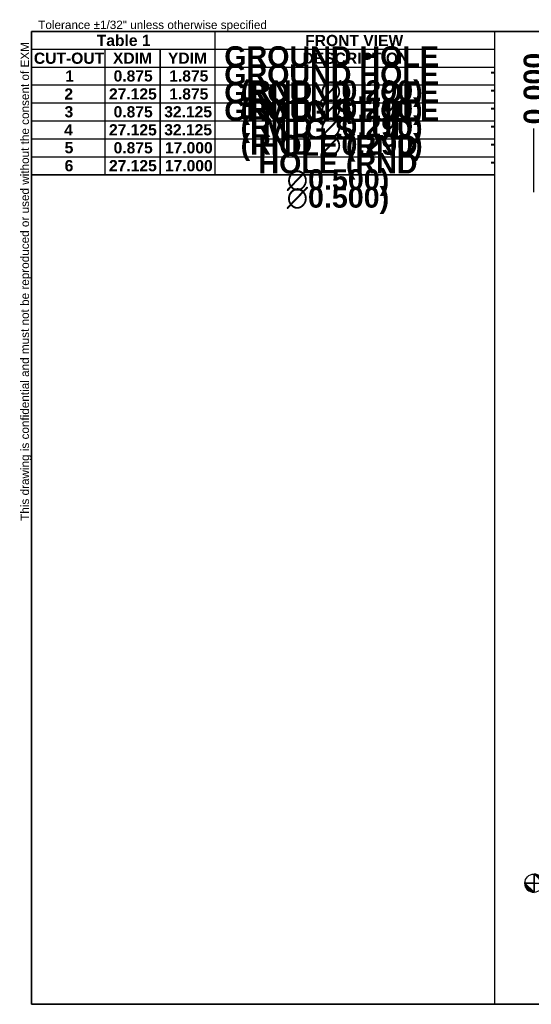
# Model space of a CAD drawing. Header units: inches. Extents: x 3.1 to 77.6, y 2.1 to 50.2.
# Tile 1 of 2: x 3.1 to 28, y 2.1 to 50.1. Entities that reach past the tile are written whole.
import ezdxf

# ---------------------------------------------------------------- set-up
doc = ezdxf.new("R2010")
doc.units = ezdxf.units.IN
doc.header["$LTSCALE"] = 8.333333
doc.header["$MEASUREMENT"] = 0
doc.layers.get('0').update_dxf_attribs({"lineweight": 25})
for name, color, linetype, lineweight in [('Dimensions(ANSI)', 7, 'Continuous', 25), ('Sketch Geometry(ANSI)', 7, 'Continuous', 25), ('Symbols(ANSI)', 7, 'Continuous', 25)]:
    doc.layers.add(name, color=color, linetype=linetype, lineweight=lineweight)
doc.styles.add('Current-ANSI', font='arial.ttf')
doc.styles.add('Dimension-ANSI', font='arialbd.ttf')
doc.dimstyles.new('INCH-ANSI-VERTICAL', dxfattribs={"dimscale": 8.333333, "dimtxt": 0.12, "dimasz": 0.098425, "dimexe": 0.04, "dimexo": 0.04, "dimgap": 0.031496, "dimtad": 0, "dimtih": 1, "dimtoh": 1, "dimdec": 3, "dimrnd": 1e-08, "dimzin": 0, "dimdsep": 46, "dimtxsty": 'Dimension-ANSI', "dimcen": 0.09, "dimdle": 0.312, "dimclrd": 179, "dimclre": 179, "dimclrt": 7, "dimadec": 1, "dimazin": 0, "dimtfac": 1, "dimtdec": 3, "dimtofl": 0, "dimtmove": 0, "dimatfit": 3, "dimfxl": 1, "dimtolj": 1, "dimtzin": 4, "dimlwd": 25, "dimlwe": 25, "dimarcsym": 0})

# ---------------------------------------------------------------- blocks, each defined once
blk = doc.blocks.new('Origin Indicator Symbol1')
at = {"layer": 'Dimensions(ANSI)'}
h = blk.add_hatch(color=7, dxfattribs=at)
edge = h.paths.add_edge_path(flags=0)
edge.add_line((5.83, 1.653), (5.928, 1.554))
edge.add_arc((5.83, 1.554), 0.0984, 0, 90)
h = blk.add_hatch(color=7, dxfattribs=at)
edge = h.paths.add_edge_path(flags=0)
edge.add_line((5.83, 1.456), (5.731, 1.554))
edge.add_arc((5.83, 1.554), 0.0984, 180, 270)
at = {"layer": 'Dimensions(ANSI)', "color": 7, "linetype": 'Continuous'}
for p, q in [((5.83, 1.653), (5.928, 1.554)), ((5.83, 1.456), (5.731, 1.554))]:
    blk.add_line(p, q, dxfattribs=at)
at = {"layer": 'Dimensions(ANSI)', "color": 7, "linetype": 'Continuous', "flags": 128}
for points in [[(5.83, 1.554), (5.928, 1.554), (5.83, 1.653), (5.83, 1.554)], [(5.83, 1.554), (5.83, 1.653), (5.83, 1.456), (5.83, 1.554)], [(5.83, 1.554), (5.83, 1.456), (5.731, 1.554), (5.83, 1.554)], [(5.83, 1.554), (5.731, 1.554), (5.83, 1.554), (5.83, 1.554)]]:
    blk.add_lwpolyline(points, dxfattribs=at)
at = {"layer": 'Dimensions(ANSI)', "color": 7, "linetype": 'Continuous'}
blk.add_circle((5.83, 1.554), 0.0984, dxfattribs=at)
for start, end in [(0, 90), (180, 270)]:
    blk.add_arc((5.83, 1.554), 0.0984, start, end, dxfattribs=at)
at = {"layer": 'Dimensions(ANSI)', "color": 7}
for points in [[(5.83, 1.554), (5.928, 1.554), (5.83, 1.653), (5.83, 1.554)], [(5.83, 1.554), (5.83, 1.653), (5.83, 1.456), (5.83, 1.554)], [(5.83, 1.554), (5.83, 1.456), (5.731, 1.554), (5.83, 1.554)], [(5.83, 1.554), (5.731, 1.554), (5.83, 1.554)]]:
    blk.add_solid(points, dxfattribs=at)
blk = doc.blocks.new('Hole Table1')
at = {"layer": 'Symbols(ANSI)'}
for p, q in [((0.438, 9.156), (0.438, 10.692)), ((0.438, 10.692), (5.407, 10.692)), ((5.407, 10.692), (5.407, 9.156)), ((0.438, 10.501), (1.225, 10.501)), ((1.225, 10.501), (1.225, 10.311)), ((1.225, 10.501), (1.816, 10.501)), ((1.225, 10.501), (1.225, 10.311)), ((1.816, 10.501), (1.816, 10.311)), ((1.816, 10.501), (2.406, 10.501)), ((1.816, 10.501), (1.816, 10.311)), ((2.406, 10.501), (2.406, 10.311)), ((2.406, 10.501), (5.407, 10.501)), ((2.406, 10.501), (2.406, 10.311)), ((0.438, 10.311), (1.225, 10.311)), ((0.438, 10.311), (1.225, 10.311)), ((1.225, 10.311), (1.816, 10.311)), ((1.225, 10.311), (1.225, 10.119)), ((1.225, 10.311), (1.816, 10.311)), ((1.225, 10.311), (1.225, 10.119)), ((1.816, 10.311), (2.406, 10.311)), ((1.816, 10.311), (1.816, 10.119)), ((1.816, 10.311), (2.406, 10.311)), ((1.816, 10.311), (1.816, 10.119)), ((2.406, 10.311), (5.407, 10.311)), ((2.406, 10.311), (2.406, 10.119)), ((2.406, 10.311), (5.407, 10.311)), ((2.406, 10.311), (2.406, 10.119)), ((0.438, 10.119), (1.225, 10.119)), ((0.438, 10.119), (1.225, 10.119)), ((1.225, 10.119), (1.816, 10.119)), ((1.225, 10.119), (1.225, 9.926)), ((1.225, 10.119), (1.816, 10.119)), ((1.225, 10.119), (1.225, 9.926)), ((1.816, 10.119), (2.406, 10.119)), ((1.816, 10.119), (1.816, 9.926)), ((1.816, 10.119), (2.406, 10.119)), ((1.816, 10.119), (1.816, 9.926)), ((2.406, 10.119), (5.407, 10.119)), ((2.406, 10.119), (2.406, 9.926)), ((2.406, 10.119), (5.407, 10.119)), ((2.406, 10.119), (2.406, 9.926)), ((0.438, 9.926), (1.225, 9.926)), ((0.438, 9.926), (1.225, 9.926)), ((1.225, 9.926), (1.816, 9.926)), ((1.225, 9.926), (1.225, 9.733)), ((1.225, 9.926), (1.816, 9.926)), ((1.225, 9.926), (1.225, 9.733)), ((1.816, 9.926), (2.406, 9.926)), ((1.816, 9.926), (1.816, 9.733)), ((1.816, 9.926), (2.406, 9.926)), ((1.816, 9.926), (1.816, 9.733)), ((2.406, 9.926), (5.407, 9.926)), ((2.406, 9.926), (2.406, 9.733)), ((2.406, 9.926), (5.407, 9.926)), ((2.406, 9.926), (2.406, 9.733)), ((0.438, 9.733), (1.225, 9.733)), ((0.438, 9.733), (1.225, 9.733)), ((1.225, 9.733), (1.816, 9.733)), ((1.225, 9.733), (1.225, 9.541)), ((1.225, 9.733), (1.816, 9.733)), ((1.225, 9.733), (1.225, 9.541)), ((1.816, 9.733), (2.406, 9.733)), ((1.816, 9.733), (1.816, 9.541)), ((1.816, 9.733), (2.406, 9.733)), ((1.816, 9.733), (1.816, 9.541)), ((2.406, 9.733), (5.407, 9.733)), ((2.406, 9.733), (2.406, 9.541)), ((2.406, 9.733), (5.407, 9.733)), ((2.406, 9.733), (2.406, 9.541)), ((0.438, 9.541), (1.225, 9.541)), ((0.438, 9.541), (1.225, 9.541)), ((1.225, 9.541), (1.816, 9.541)), ((1.225, 9.541), (1.225, 9.348)), ((1.225, 9.541), (1.816, 9.541)), ((1.225, 9.541), (1.225, 9.348)), ((1.816, 9.541), (2.406, 9.541)), ((1.816, 9.541), (1.816, 9.348)), ((1.816, 9.541), (2.406, 9.541)), ((1.816, 9.541), (1.816, 9.348)), ((2.406, 9.541), (5.407, 9.541)), ((2.406, 9.541), (2.406, 9.348)), ((2.406, 9.541), (5.407, 9.541)), ((2.406, 9.541), (2.406, 9.348)), ((0.438, 9.348), (1.225, 9.348)), ((0.438, 9.348), (1.225, 9.348)), ((1.225, 9.348), (1.816, 9.348)), ((1.225, 9.348), (1.225, 9.156)), ((1.225, 9.348), (1.816, 9.348)), ((1.225, 9.348), (1.225, 9.156)), ((1.816, 9.348), (2.406, 9.348)), ((1.816, 9.348), (1.816, 9.156)), ((1.816, 9.348), (2.406, 9.348)), ((1.816, 9.348), (1.816, 9.156)), ((2.406, 9.348), (5.407, 9.348)), ((2.406, 9.348), (2.406, 9.156)), ((2.406, 9.348), (5.407, 9.348)), ((2.406, 9.348), (2.406, 9.156)), ((0.438, 9.156), (1.225, 9.156)), ((5.407, 9.156), (0.438, 9.156)), ((1.225, 9.156), (1.816, 9.156)), ((1.816, 9.156), (2.406, 9.156)), ((2.406, 9.156), (5.407, 9.156))]:
    blk.add_line(p, q, dxfattribs=at)
at = {"layer": 'Symbols(ANSI)', "color": 7, "char_height": 0.12, "attachment_point": 7, "line_spacing_factor": 0.25, "style": 'Dimension-ANSI'}
for s, insert in [('                                          FRONT VIEW', (1.418, 10.534)), ('CUT-OUT', (0.463, 10.344)), ('XDIM', (1.311, 10.346)), ('YDIM', (1.901, 10.346)), ('DESCRIPTION', (3.346, 10.344)), ('1', (0.799, 10.155)), ('0.875', (1.318, 10.154)), ('1.875', (1.915, 10.154)), ('-', (5.361, 10.204)), ('2', (0.79, 9.962)), ('27.125', (1.269, 9.961)), ('1.875', (1.915, 9.961)), ('-', (5.361, 10.011)), ('3', (0.792, 9.769)), ('0.875', (1.318, 9.769)), ('32.125', (1.862, 9.769)), ('-', (5.361, 9.818)), ('4', (0.788, 9.577)), ('27.125', (1.269, 9.576)), ('32.125', (1.862, 9.576)), ('-', (5.361, 9.626)), ('5', (0.793, 9.384)), ('0.875', (1.318, 9.383)), ('17.000', (1.869, 9.383)), ('-', (5.361, 9.433)), ('6', (0.793, 9.191)), ('27.125', (1.269, 9.191)), ('17.000', (1.869, 9.191)), ('-', (5.361, 9.24))]:
    blk.add_mtext(s, dxfattribs=dict(at, insert=insert))
blk = doc.blocks.new('*D15')
at = {"layer": 'Defpoints', "color": 0, "linetype": 'Continuous', "transparency": 16777216}
for p in [(28.156, 44.835), (28.156, 41.404), (28.156, 41.404)]:
    blk.add_point(p, dxfattribs=at)
at = {"layer": 'Dimensions(ANSI)', "color": 179, "linetype": 'Continuous', "lineweight": 25, "transparency": 16777216}
blk.add_line((28.156, 41.737), (28.156, 44.835), dxfattribs=at)
at = {"layer": 'Dimensions(ANSI)', "color": 7, "linetype": 'Continuous', "lineweight": 25, "transparency": 16777216, "insert": (28.156, 46.782), "char_height": 1, "attachment_point": 5, "rotation": 90, "style": 'Dimension-ANSI'}
blk.add_mtext('\\A1;0.000', dxfattribs=at)
blk = doc.blocks.new('Hole Table2')
at = {"layer": 'Symbols(ANSI)'}
for p, q in [((0.437, 9.156), (0.437, 10.692)), ((0.437, 10.692), (2.406, 10.692)), ((2.406, 10.692), (2.406, 9.156)), ((0.437, 10.501), (1.225, 10.501)), ((1.225, 10.501), (1.225, 10.311)), ((1.225, 10.501), (1.815, 10.501)), ((1.225, 10.501), (1.225, 10.311)), ((1.815, 10.501), (1.815, 10.311)), ((1.815, 10.501), (2.406, 10.501)), ((1.815, 10.501), (1.815, 10.311)), ((0.437, 10.311), (1.225, 10.311)), ((0.437, 10.311), (1.225, 10.311)), ((1.225, 10.311), (1.815, 10.311)), ((1.225, 10.311), (1.225, 10.119)), ((1.225, 10.311), (1.815, 10.311)), ((1.225, 10.311), (1.225, 10.119)), ((1.815, 10.311), (2.406, 10.311)), ((1.815, 10.311), (1.815, 10.119)), ((1.815, 10.311), (2.406, 10.311)), ((1.815, 10.311), (1.815, 10.119)), ((0.437, 10.119), (1.225, 10.119)), ((0.437, 10.119), (1.225, 10.119)), ((1.225, 10.119), (1.815, 10.119)), ((1.225, 10.119), (1.225, 9.926)), ((1.225, 10.119), (1.815, 10.119)), ((1.225, 10.119), (1.225, 9.926)), ((1.815, 10.119), (2.406, 10.119)), ((1.815, 10.119), (1.815, 9.926)), ((1.815, 10.119), (2.406, 10.119)), ((1.815, 10.119), (1.815, 9.926)), ((0.437, 9.926), (1.225, 9.926)), ((0.437, 9.926), (1.225, 9.926)), ((1.225, 9.926), (1.815, 9.926)), ((1.225, 9.926), (1.225, 9.733)), ((1.225, 9.926), (1.815, 9.926)), ((1.225, 9.926), (1.225, 9.733)), ((1.815, 9.926), (2.406, 9.926)), ((1.815, 9.926), (1.815, 9.733)), ((1.815, 9.926), (2.406, 9.926)), ((1.815, 9.926), (1.815, 9.733)), ((0.437, 9.733), (1.225, 9.733)), ((0.437, 9.733), (1.225, 9.733)), ((1.225, 9.733), (1.815, 9.733)), ((1.225, 9.733), (1.225, 9.541)), ((1.225, 9.733), (1.815, 9.733)), ((1.225, 9.733), (1.225, 9.541)), ((1.815, 9.733), (2.406, 9.733)), ((1.815, 9.733), (1.815, 9.541)), ((1.815, 9.733), (2.406, 9.733)), ((1.815, 9.733), (1.815, 9.541)), ((0.437, 9.541), (1.225, 9.541)), ((0.437, 9.541), (1.225, 9.541)), ((1.225, 9.541), (1.815, 9.541)), ((1.225, 9.541), (1.225, 9.348)), ((1.225, 9.541), (1.815, 9.541)), ((1.225, 9.541), (1.225, 9.348)), ((1.815, 9.541), (2.406, 9.541)), ((1.815, 9.541), (1.815, 9.348)), ((1.815, 9.541), (2.406, 9.541)), ((1.815, 9.541), (1.815, 9.348)), ((0.437, 9.348), (1.225, 9.348)), ((0.437, 9.348), (1.225, 9.348)), ((1.225, 9.348), (1.815, 9.348)), ((1.225, 9.348), (1.225, 9.156)), ((1.225, 9.348), (1.815, 9.348)), ((1.225, 9.348), (1.225, 9.156)), ((1.815, 9.348), (2.406, 9.348)), ((1.815, 9.348), (1.815, 9.156)), ((1.815, 9.348), (2.406, 9.348)), ((1.815, 9.348), (1.815, 9.156)), ((0.437, 9.156), (1.225, 9.156)), ((2.406, 9.156), (0.437, 9.156)), ((1.225, 9.156), (1.815, 9.156)), ((1.815, 9.156), (2.406, 9.156))]:
    blk.add_line(p, q, dxfattribs=at)
at = {"layer": 'Symbols(ANSI)', "color": 7, "char_height": 0.12, "attachment_point": 7, "line_spacing_factor": 0.25, "style": 'Dimension-ANSI'}
for s, insert in [('Table 1', (1.137, 10.535)), ('CUT-OUT', (0.462, 10.344)), ('XDIM', (1.311, 10.346)), ('YDIM', (1.901, 10.346)), ('1', (0.799, 10.155)), ('0.875', (1.318, 10.154)), ('1.875', (1.915, 10.154)), ('2', (0.789, 9.962)), ('27.125', (1.268, 9.961)), ('1.875', (1.915, 9.961)), ('3', (0.791, 9.769)), ('0.875', (1.318, 9.769)), ('32.125', (1.861, 9.769)), ('4', (0.788, 9.577)), ('27.125', (1.268, 9.576)), ('32.125', (1.861, 9.576)), ('5', (0.792, 9.384)), ('0.875', (1.318, 9.383)), ('17.000', (1.868, 9.383)), ('6', (0.792, 9.191)), ('27.125', (1.268, 9.191)), ('17.000', (1.868, 9.191))]:
    blk.add_mtext(s, dxfattribs=dict(at, insert=insert))
blk = doc.blocks.new('Borders EXM - B (Inch) - B')
at = {"layer": 'Sketch Geometry(ANSI)', "linetype": 'Continuous', "lineweight": 35}
for p, q in [((16.438, 10.692), (0.437, 10.692)), ((0.437, 10.692), (0.437, 0.255)), ((0.437, 0.255), (16.438, 0.255))]:
    blk.add_line(p, q, dxfattribs=at)
at = {"layer": 'Sketch Geometry(ANSI)'}
blk.add_line((5.407, 10.692), (5.407, 0.255), dxfattribs=at)
at = {"layer": 'Symbols(ANSI)', "color": 7, "insert": (0.509, 10.692), "char_height": 0.09, "attachment_point": 7, "style": 'Current-ANSI'}
blk.add_mtext('Tolerance ±1/32" unless otherwise specified', dxfattribs=at)
at = {"layer": 'Symbols(ANSI)', "color": 7, "insert": (0.437, 5.442), "char_height": 0.09, "attachment_point": 7, "rotation": 90, "style": 'Current-ANSI'}
blk.add_mtext('This drawing is confidential and must not be reproduced or used without the consent of EXM', dxfattribs=at)
at = {"layer": 'Symbols(ANSI)', "color": 7, "style": 'Current-ANSI'}
blk.add_attdef('FILENAME_AND_PATH_001', (6.649, 10.718), '', height=0.09, dxfattribs=at)

msp = doc.modelspace()

# ---------------------------------------------------------------- block references
at = {"xscale": 4.545456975, "yscale": 4.545456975, "zscale": 4.545456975}
msp.add_blockref('Borders EXM - B (Inch) - B', (1.6572, 0.9642), dxfattribs=at)
at = {"layer": 'Dimensions(ANSI)', "xscale": 4.545456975, "yscale": 4.545456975, "zscale": 4.545456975}
msp.add_blockref('Origin Indicator Symbol1', (1.6572, 0.9642), dxfattribs=at)
at = {"layer": 'Symbols(ANSI)', "xscale": 4.545456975, "yscale": 4.545456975, "zscale": 4.545456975}
for name in ['Hole Table2', 'Hole Table1']:
    msp.add_blockref(name, (1.6572, 0.9642), dxfattribs=at)

# ---------------------------------------------------------------- texts
at = {"layer": 'Symbols(ANSI)', "color": 7, "char_height": 0.545455, "attachment_point": 5, "style": 'Dimension-ANSI'}
for s, insert, width in [('{\\fArial|b1|i0;\\H1.0000;GROUND HOLE (RND \\fAIGDT|b0|i0;\\H1.0000;n\\fArial|b1|i0;\\H1.0000;0.290)}', (18.2843, 47.3643), 10.812684), ('{\\fArial|b1|i0;\\H1.0000;GROUND HOLE (RND \\fAIGDT|b0|i0;\\H1.0000;n\\fArial|b1|i0;\\H1.0000;0.290)}', (18.2824, 46.4832), 10.812684), ('{\\fArial|b1|i0;\\H1.0000;GROUND HOLE (RND \\fAIGDT|b0|i0;\\H1.0000;n\\fArial|b1|i0;\\H1.0000;0.290)}', (18.2837, 45.6064), 10.812684), ('{\\fArial|b1|i0;\\H1.0000;GROUND HOLE (RND \\fAIGDT|b0|i0;\\H1.0000;n\\fArial|b1|i0;\\H1.0000;0.290)}', (18.2851, 44.738), 10.812684), ('{\\fArial|b1|i0;\\H1.0000;MTG STUD HOLE (RND \\fAIGDT|b0|i0;\\H1.0000;n\\fArial|b1|i0;\\H1.0000;0.500)}', (18.5966, 43.8663), 11.405118), ('{\\fArial|b1|i0;\\H1.0000;MTG STUD HOLE (RND \\fAIGDT|b0|i0;\\H1.0000;n\\fArial|b1|i0;\\H1.0000;0.500)}', (18.5929, 42.9902), 11.405118)]:
    msp.add_mtext(s, dxfattribs=dict(at, insert=insert, width=width))

# ---------------------------------------------------------------- dimensions: what is measured, and where the dimension line sits
at = {"layer": 'Dimensions(ANSI)', "color": 179, "linetype": 'Continuous', "lineweight": 25, "true_color": 0x262658}
dim = msp.add_ordinate_dim(feature_location=(28.1560094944, 41.4041233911), offset=(0, 3.4308977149), dtype=1, origin=(28.1560094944, 41.4041233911), dimstyle='INCH-ANSI-VERTICAL', override={"dimgap": 0.031496, "dimtad": 0, "dimdec": 3, "dimlfac": 1, "dimtol": 0, "dimlim": 0, "dimtp": 0, "dimtm": 0, "dimtdec": 3}, dxfattribs=at)
dim.commit()
dim.dimension.update_dxf_attribs({"geometry": '*D15', "text_midpoint": (28.1560094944, 46.7816629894)})

doc.saveas('drawing.dxf')
